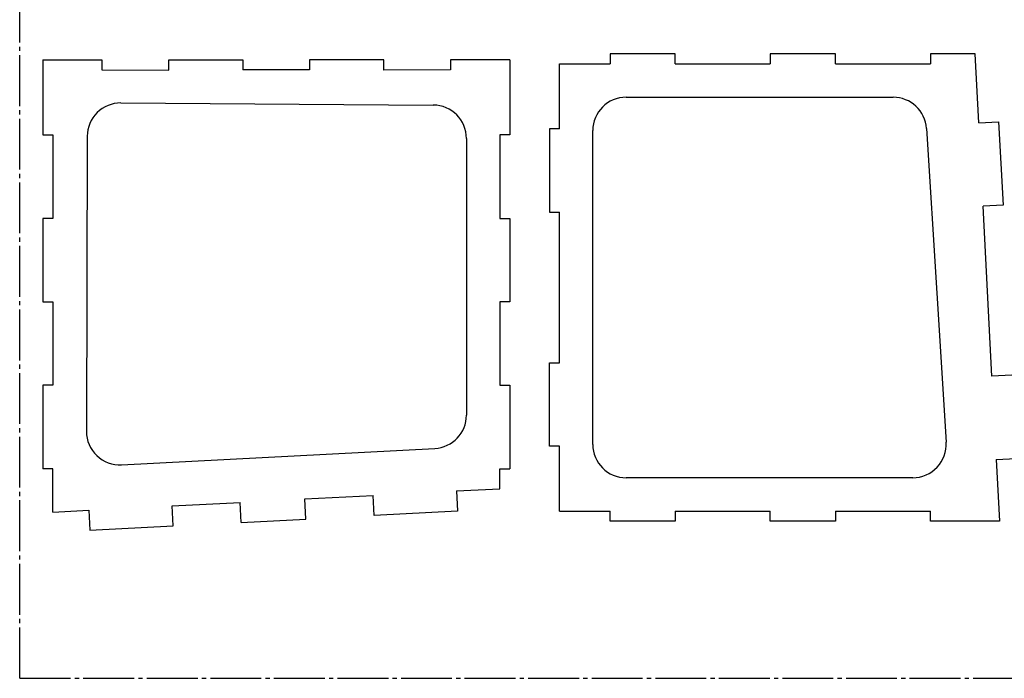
# Model space of a CAD drawing. Extents: x 4 to 1004, y 41 to 491.
# Tile 1 of 4: x 4 to 299, y 41 to 238. Entities that reach past the tile are written whole.
import ezdxf

# ---------------------------------------------------------------- set-up
doc = ezdxf.new("R2010")
doc.units = 0
doc.linetypes.add('SLD-ОСЕВАЯ', pattern=[19.05, 15.24, -1.27, 1.27, -1.27])
doc.linetypes.add('SLD-СПЛОШНАЯ', pattern=[0])
doc.layers.get('0').update_dxf_attribs({"linetype": 'CONTINUOUS'})

msp = doc.modelspace()

# ---------------------------------------------------------------- linework, layer by layer
at = {"color": 7, "linetype": 'SLD-ОСЕВАЯ'}
for q in [(3.53, 490.66), (1003.53, 40.66)]:
    msp.add_line((3.53, 40.66), q, dxfattribs=at)
at = {"color": 7, "linetype": 'SLD-СПЛОШНАЯ'}
for p, q in [((200, 227.75), (180.47, 227.75)), ((180.47, 227.75), (180.47, 224.75)), ((200, 224.75), (200, 227.75)), ((248, 227.75), (228.47, 227.75)), ((228.47, 227.75), (228.47, 224.75)), ((248, 224.75), (248, 227.75)), ((276.47, 227.75), (276.47, 224.75)), ((289.84, 227.75), (276.47, 227.75)), ((290.93, 207.06), (289.84, 227.75)), ((10.42, 225.93), (28.18, 225.93)), ((10.42, 225.93), (10.42, 203.45)), ((28.18, 225.93), (28.18, 222.95)), ((48.18, 225.93), (70.42, 225.93)), ((48.18, 222.89), (48.18, 225.93)), ((70.42, 225.93), (70.42, 222.95)), ((112.66, 225.93), (90.42, 225.93)), ((90.42, 225.93), (90.42, 222.95)), ((112.66, 222.89), (112.66, 225.93)), ((150.42, 225.93), (132.66, 225.93)), ((132.66, 225.93), (132.66, 222.95)), ((150.42, 225.93), (150.42, 203.45)), ((165.26, 224.75), (180.47, 224.75)), ((165.26, 205.3), (165.26, 224.75)), ((200, 224.75), (228.47, 224.75)), ((248, 224.75), (276.47, 224.75)), ((28.18, 222.95), (48.18, 222.89)), ((90.42, 222.95), (70.42, 222.95)), ((132.66, 222.95), (112.66, 222.89)), ((33.86, 213.04), (127.49, 212.42)), ((185.26, 214.75), (265.28, 214.75)), ((290.93, 207.06), (296.92, 207.37)), ((296.92, 207.37), (298.23, 182.39)), ((165.26, 205.3), (162.26, 205.3)), ((162.26, 205.3), (162.26, 180.3)), ((175.26, 110.75), (175.26, 204.75)), ((275.26, 205.38), (278.36, 156.07)), ((10.42, 203.45), (13.42, 203.45)), ((13.42, 203.45), (13.42, 178.45)), ((23.79, 203.07), (23.53, 114.64)), ((137.42, 202.42), (137.42, 119.52)), ((150.42, 203.45), (147.42, 203.45)), ((147.42, 203.45), (147.42, 178.45)), ((162.26, 180.3), (165.26, 180.3)), ((165.26, 135.2), (165.26, 180.3)), ((298.23, 182.39), (292.24, 182.1)), ((294.9, 131.19), (292.24, 182.1)), ((10.42, 178.45), (10.42, 153.45)), ((13.42, 178.45), (10.42, 178.45)), ((147.42, 178.45), (150.42, 178.45)), ((150.42, 178.45), (150.42, 153.45)), ((10.42, 153.45), (13.42, 153.45)), ((13.42, 153.45), (13.42, 128.45)), ((150.42, 153.45), (147.42, 153.45)), ((147.42, 153.45), (147.42, 128.45)), ((278.36, 156.07), (281.17, 111.38)), ((162.26, 135.2), (165.26, 135.2)), ((162.26, 110.2), (162.26, 135.2)), ((300.89, 131.51), (294.9, 131.19)), ((10.42, 128.45), (10.42, 103.45)), ((13.42, 128.45), (10.42, 128.45)), ((147.42, 128.45), (150.42, 128.45)), ((150.42, 128.45), (150.42, 103.45)), ((34.05, 104.62), (127.94, 109.54)), ((165.26, 110.2), (162.26, 110.2)), ((165.26, 90.75), (165.26, 110.2)), ((296.21, 106.22), (302.2, 106.53)), ((13.42, 103.45), (10.42, 103.45)), ((13.42, 90.44), (13.42, 103.45)), ((147.42, 97.46), (147.42, 103.45)), ((147.42, 103.45), (150.42, 103.45)), ((296.21, 106.22), (297.18, 87.75)), ((271.19, 100.75), (185.26, 100.75)), ((134.39, 96.78), (147.42, 97.46)), ((88.99, 94.4), (109.44, 95.47)), ((109.76, 89.45), (109.44, 95.47)), ((134.39, 96.78), (134.71, 90.75)), ((49.18, 92.31), (69.62, 93.38)), ((49.49, 86.31), (49.18, 92.31)), ((69.93, 87.37), (69.62, 93.38)), ((89.3, 88.38), (88.99, 94.4)), ((13.42, 90.44), (24.22, 91)), ((24.22, 91), (24.53, 85)), ((134.71, 90.75), (109.76, 89.45)), ((165.26, 90.75), (180.47, 90.75)), ((180.47, 87.75), (180.47, 90.75)), ((200, 90.75), (228.47, 90.75)), ((200, 90.75), (200, 87.75)), ((228.47, 87.75), (228.47, 90.75)), ((248, 90.75), (276.47, 90.75)), ((248, 90.75), (248, 87.75)), ((276.47, 87.75), (276.47, 90.75)), ((24.53, 85), (49.49, 86.31)), ((69.93, 87.37), (89.3, 88.38)), ((200, 87.75), (180.47, 87.75)), ((248, 87.75), (228.47, 87.75)), ((297.18, 87.75), (276.47, 87.75))]:
    msp.add_line(p, q, dxfattribs=at)
for centre, start, end in [((33.79, 203.04), 89.6156, 179.8306), ((185.26, 204.75), 90, 180), ((265.28, 204.75), 3.5984, 90), ((127.42, 202.42), 0, 89.6156), ((127.42, 119.52), 272.999, 0), ((33.53, 114.61), 179.8306, 272.999), ((185.26, 110.75), 180, 270), ((271.19, 110.75), 270, 3.5984)]:
    msp.add_arc(centre, 10, start, end, dxfattribs=at)

doc.saveas('drawing.dxf')
